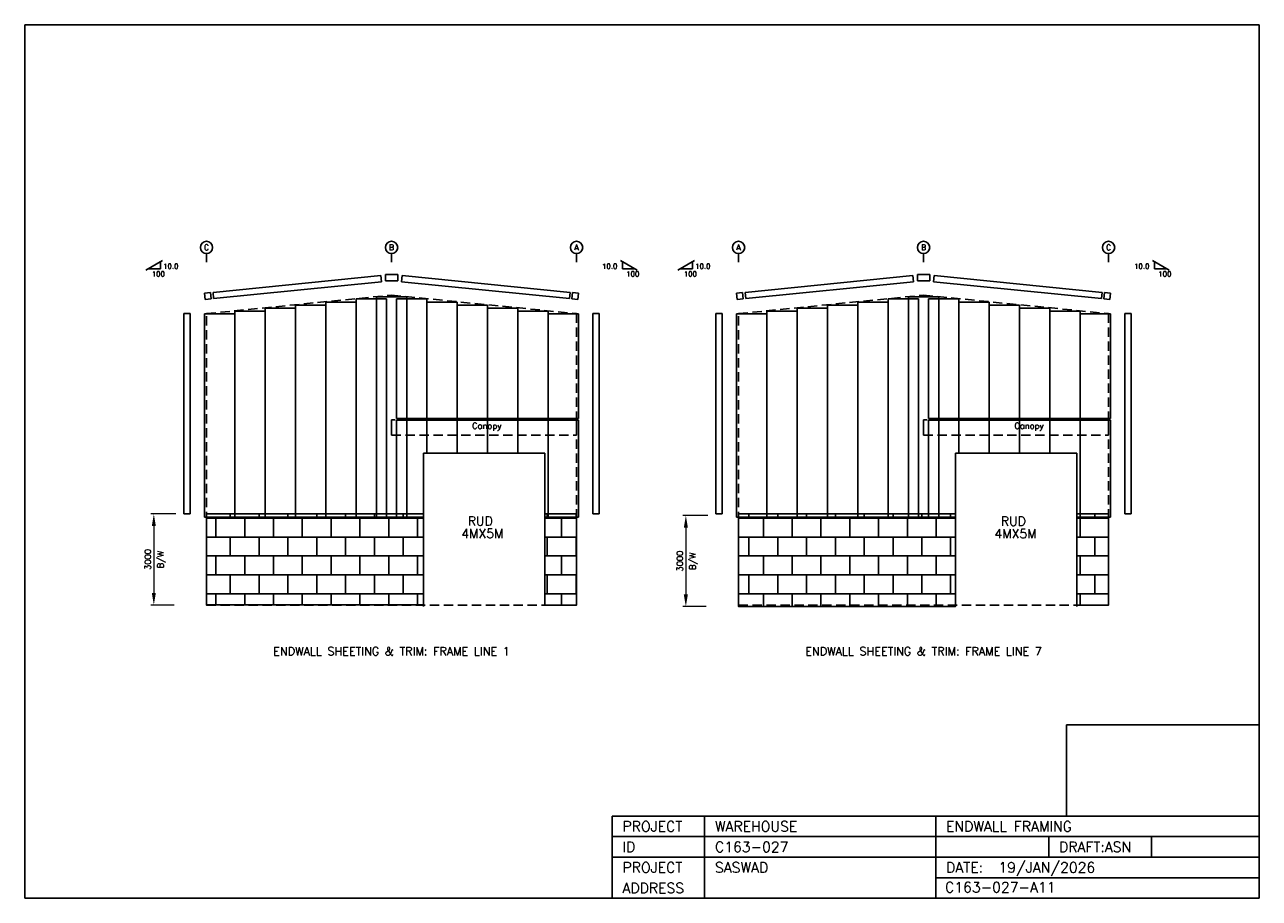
# Model space of a CAD drawing. Header units: millimetres. Extents: x 0 to 40704, y 0 to 28784.
import ezdxf
from ezdxf.enums import TextEntityAlignment as Align

# ---------------------------------------------------------------- set-up
doc = ezdxf.new("R2010")
doc.units = ezdxf.units.MM
doc.header["$MEASUREMENT"] = 0
doc.linetypes.add('CONTIN', pattern=[0])
doc.linetypes.add('DASHED', pattern=[460.3, 307.7, -152.6])
doc.layers.get('0').update_dxf_attribs({"linetype": 'CONTIN'})
doc.layers.get('Defpoints').update_dxf_attribs({"linetype": 'CONTINUOUS'})
for name, color, linetype in [('1', 7, 'CONTIN'), ('11', 7, 'CONTIN'), ('12', 6, 'CONTIN'), ('13', 1, 'CONTIN'), ('14', 7, 'CONTIN'), ('15', 7, 'CONTIN'), ('2', 6, 'CONTIN'), ('22', 7, 'CONTIN'), ('3', 7, 'CONTIN'), ('5', 5, 'DASHED')]:
    doc.layers.add(name, color=color, linetype=linetype)
doc.styles.add('SIMPLEX', font='SIMPLEX')
doc.dimstyles.new('FOR D', dxfattribs={"dimscale": 100, "dimtxt": 4, "dimasz": 4, "dimexe": 1, "dimexo": 1, "dimgap": 1, "dimtad": 1, "dimdec": 0, "dimzin": 0, "dimdsep": 46, "dimtxsty": 'SIMPLEX', "dimcen": 1, "dimclrd": 6, "dimclre": 6, "dimclrt": 7, "dimadec": 0, "dimazin": 0, "dimtfac": 1, "dimtdec": 0, "dimtofl": 0, "dimtmove": 0, "dimatfit": 3, "dimfxl": 1, "dimtolj": 1, "dimtzin": 0, "dimlwd": 0, "dimlwe": 0, "dimarcsym": 1})
picture_1 = doc.add_image_def('image1.png', size_in_pixel=(129, 61))

# ---------------------------------------------------------------- blocks, each defined once
blk = doc.blocks.new('*D3328')
at = {"color": 6, "linetype": 'Continuous', "lineweight": 0}
for p, q in [((4987, 12663), (4158, 12663)), ((4258, 12263), (4258, 10063)), ((4926, 9663), (4158, 9663))]:
    blk.add_line(p, q, dxfattribs=at)
at = {"color": 6, "linetype": 'Continuous'}
for points in [[(4324, 12263), (4191, 12263), (4258, 12663)], [(4191, 10063), (4324, 10063), (4258, 9663)]]:
    blk.add_solid(points, dxfattribs=at)
at = {"layer": 'Defpoints', "color": 0, "linetype": 'Continuous'}
for p in [(5087, 12663), (4258, 9663), (5026, 9663)]:
    blk.add_point(p, dxfattribs=at)
at = {"color": 7, "linetype": 'Continuous', "char_height": 200, "attachment_point": 5, "rotation": 90, "style": 'SIMPLEX'}
for s, insert in [('\\A1;3000 ', (4058, 11163)), ('B/W', (4510, 11163))]:
    blk.add_mtext(s, dxfattribs=dict(at, insert=insert))
blk = doc.blocks.new('*D3932')
at = {"color": 6, "linetype": 'Continuous', "lineweight": 0}
for p, q in [((22527, 12610), (21698, 12610)), ((21798, 12210), (21798, 10010)), ((22466, 9610), (21698, 9610))]:
    blk.add_line(p, q, dxfattribs=at)
at = {"color": 6, "linetype": 'Continuous'}
for points in [[(21865, 12210), (21731, 12210), (21798, 12610)], [(21731, 10010), (21865, 10010), (21798, 9610)]]:
    blk.add_solid(points, dxfattribs=at)
at = {"layer": 'Defpoints', "color": 0, "linetype": 'Continuous'}
for p in [(22627, 12610), (21798, 9610), (22566, 9610)]:
    blk.add_point(p, dxfattribs=at)
at = {"color": 7, "linetype": 'Continuous', "char_height": 200, "attachment_point": 5, "rotation": 90, "style": 'SIMPLEX'}
for s, insert in [('\\A1;3000 ', (21598, 11110)), ('B/W', (22050, 11110))]:
    blk.add_mtext(s, dxfattribs=dict(at, insert=insert))

msp = doc.modelspace()

# ---------------------------------------------------------------- hatches: boundary and pattern name
at = {"linetype": 'Continuous'}
h = msp.add_hatch(dxfattribs=at)
h.set_pattern_fill('APPIANRN', color=256, scale=100)
h.set_pattern_definition([(0, (2977.6, -1222.26), (0, 625), []), (90, (2977.6, -1222.26), (-475, 625), [625, -625])])
h.paths.add_polyline_path([(23534.4, 12663), (23534.4, 9613), (30684.4, 9613), (30684.4, 12663)])
h.paths.add_polyline_path([(5993.9, 12663), (5993.9, 9665.9), (13143.9, 9665.9), (13143.9, 12663)])
h.paths.add_polyline_path([(17143.9, 12663), (17143.9, 9663), (18193.9, 9663), (18193.9, 12663)])
h.paths.add_polyline_path([(34684.4, 12663), (34684.4, 9663), (35734.4, 9663), (35734.4, 12663)])

# ---------------------------------------------------------------- linework, layer by layer
for p, q in [((40704.1, 0), (40704.1, 3555.6)), ((19370.3, 0), (19370.3, 2709.1)), ((19370.3, 2709.1), (40704.1, 2709.1)), ((22417.9, 0), (22417.9, 2709.1)), ((30037.2, 0), (30037.2, 2709.1)), ((19370.3, 2031.8), (40704.1, 2031.8)), ((33762.2, 2031.8), (33762.2, 1354.5)), ((37148.5, 2031.8), (37148.5, 1354.5)), ((19370.3, 1354.5), (40704.1, 1354.5)), ((30037.2, 677.3), (40704.1, 677.3)), ((19370.3, 0), (40704.1, 0))]:
    msp.add_line(p, q)
for points in [[(5993.9, 12663), (13143.9, 12663), (13143.9, 9665.9), (5993.9, 9665.9)], [(17143.9, 12663), (18193.9, 12663), (18193.9, 9663), (17143.9, 9663)], [(23534.4, 12663), (30684.4, 12663), (30684.4, 9613), (23534.4, 9613)], [(34684.4, 12663), (35734.4, 12663), (35734.4, 9663), (34684.4, 9663)]]:
    msp.add_lwpolyline(points, close=True, dxfattribs=at)
at = {"layer": '1'}
for p, q in [((6209.5, 19964.9), (11743.7, 20518.3)), ((11743.7, 20518.3), (11763.9, 20316.2)), ((11890.8, 20346.8), (11890.8, 20549.9)), ((11890.8, 20549.9), (12297, 20549.9)), ((12297, 20549.9), (12297, 20346.8)), ((12424, 20316.2), (12444.2, 20518.3)), ((12444.2, 20518.3), (17978.4, 19964.9)), ((23749.9, 19964.9), (29284.1, 20518.3)), ((29284.1, 20518.3), (29304.3, 20316.2)), ((29431.3, 20346.8), (29431.3, 20549.9)), ((29431.3, 20549.9), (29837.5, 20549.9)), ((29837.5, 20549.9), (29837.5, 20346.8)), ((29964.4, 20316.2), (29984.6, 20518.3)), ((29984.6, 20518.3), (35518.8, 19964.9)), ((5926.6, 19936.6), (6128.6, 19956.8)), ((6128.6, 19956.8), (6148.8, 19754.7)), ((6229.7, 19762.8), (6209.5, 19964.9)), ((11763.9, 20316.2), (6229.7, 19762.8)), ((12297, 20346.8), (11890.8, 20346.8)), ((17958.2, 19762.8), (12424, 20316.2)), ((17978.4, 19964.9), (17958.2, 19762.8)), ((18039, 19754.7), (18059.2, 19956.8)), ((18059.2, 19956.8), (18261.3, 19936.6)), ((23467, 19936.6), (23669.1, 19956.8)), ((23669.1, 19956.8), (23689.3, 19754.7)), ((23770.1, 19762.8), (23749.9, 19964.9)), ((29304.3, 20316.2), (23770.1, 19762.8)), ((29837.5, 20346.8), (29431.3, 20346.8)), ((35498.6, 19762.8), (29964.4, 20316.2)), ((35518.8, 19964.9), (35498.6, 19762.8)), ((35579.5, 19754.7), (35599.7, 19956.8)), ((35599.7, 19956.8), (35801.7, 19936.6)), ((5946.8, 19734.5), (5926.6, 19936.6)), ((6148.8, 19754.7), (5946.8, 19734.5)), ((8927.4, 19546.3), (9927.4, 19546.3)), ((8927.4, 12553), (8927.4, 19546.3)), ((9927.4, 19646.3), (10927.4, 19646.3)), ((9927.4, 12553), (9927.4, 19646.3)), ((9927.4, 12553), (9927.4, 19546.3)), ((10927.4, 19746.3), (11927.4, 19746.3)), ((10927.4, 12553), (10927.4, 19746.3)), ((10927.4, 12553), (10927.4, 19646.3)), ((11594.4, 19812.9), (12594.4, 19812.9)), ((11594.4, 12553), (11594.4, 19812.9)), ((11927.4, 12553), (11927.4, 19746.3)), ((12260.4, 19746.3), (13260.4, 19746.3)), ((12260.4, 15808.2), (12260.4, 19746.3)), ((12594.4, 12553), (12594.4, 19812.9)), ((13260.4, 15808.2), (13260.4, 19746.3)), ((13260.4, 19646.3), (14260.4, 19646.3)), ((13260.4, 15808.2), (13260.4, 19646.3)), ((14260.4, 15808.2), (14260.4, 19646.3)), ((14260.4, 19546.3), (15260.4, 19546.3)), ((14260.4, 15808.2), (14260.4, 19546.3)), ((15260.4, 15808.2), (15260.4, 19546.3)), ((18241.1, 19734.5), (18039, 19754.7)), ((18261.3, 19936.6), (18241.1, 19734.5)), ((23487.2, 19734.5), (23467, 19936.6)), ((23689.3, 19754.7), (23487.2, 19734.5)), ((26467.9, 19546.3), (27467.9, 19546.3)), ((26467.9, 12553), (26467.9, 19546.3)), ((27467.9, 19646.3), (28467.9, 19646.3)), ((27467.9, 12553), (27467.9, 19646.3)), ((27467.9, 12553), (27467.9, 19546.3)), ((28467.9, 19746.3), (29467.9, 19746.3)), ((28467.9, 12553), (28467.9, 19746.3)), ((28467.9, 12553), (28467.9, 19646.3)), ((29133.9, 19812.9), (30133.9, 19812.9)), ((29133.9, 12553), (29133.9, 19812.9)), ((29467.9, 12553), (29467.9, 19746.3)), ((29800.9, 19746.3), (30800.9, 19746.3)), ((29800.9, 15808.2), (29800.9, 19746.3)), ((30133.9, 12553), (30133.9, 19812.9)), ((30800.9, 15808.2), (30800.9, 19746.3)), ((30800.9, 19646.3), (31800.9, 19646.3)), ((30800.9, 15808.2), (30800.9, 19646.3)), ((31800.9, 15808.2), (31800.9, 19646.3)), ((31800.9, 19546.3), (32800.9, 19546.3)), ((31800.9, 15808.2), (31800.9, 19546.3)), ((32800.9, 15808.2), (32800.9, 19546.3)), ((35781.5, 19734.5), (35579.5, 19754.7)), ((35801.7, 19936.6), (35781.5, 19734.5)), ((5453.6, 19263), (5250.5, 19263)), ((5250.5, 19263), (5250.5, 12663)), ((5453.6, 12663), (5453.6, 19263)), ((5927.4, 19253), (6927.4, 19253)), ((5927.4, 12553), (5927.4, 19253)), ((6927.4, 19346.3), (7927.4, 19346.3)), ((6927.4, 12553), (6927.4, 19346.3)), ((6927.4, 12553), (6927.4, 19253)), ((7927.4, 19446.3), (8927.4, 19446.3)), ((7927.4, 12553), (7927.4, 19446.3)), ((7927.4, 12553), (7927.4, 19346.3)), ((8927.4, 12553), (8927.4, 19446.3)), ((15260.4, 19446.3), (16260.4, 19446.3)), ((15260.4, 15808.2), (15260.4, 19446.3)), ((16260.4, 15808.2), (16260.4, 19446.3)), ((16260.4, 19346.3), (17260.4, 19346.3)), ((16260.4, 15808.2), (16260.4, 19346.3)), ((17260.4, 15808.2), (17260.4, 19346.3)), ((17260.4, 19253), (18260.4, 19253)), ((17260.4, 15808.2), (17260.4, 19253)), ((18260.4, 15808.2), (18260.4, 19253)), ((18937.4, 19263), (18734.3, 19263)), ((18734.3, 19263), (18734.3, 12663)), ((18937.4, 12663), (18937.4, 19263)), ((22994, 19263), (22790.9, 19263)), ((22790.9, 19263), (22790.9, 12663)), ((22994, 12663), (22994, 19263)), ((23467.9, 19253), (24467.9, 19253)), ((23467.9, 12553), (23467.9, 19253)), ((24467.9, 19346.3), (25467.9, 19346.3)), ((24467.9, 12553), (24467.9, 19346.3)), ((24467.9, 12553), (24467.9, 19253)), ((25467.9, 19446.3), (26467.9, 19446.3)), ((25467.9, 12553), (25467.9, 19446.3)), ((25467.9, 12553), (25467.9, 19346.3)), ((26467.9, 12553), (26467.9, 19446.3)), ((32800.9, 19446.3), (33800.9, 19446.3)), ((32800.9, 15808.2), (32800.9, 19446.3)), ((33800.9, 15808.2), (33800.9, 19446.3)), ((33800.9, 19346.3), (34800.9, 19346.3)), ((33800.9, 15808.2), (33800.9, 19346.3)), ((34800.9, 15808.2), (34800.9, 19346.3)), ((34800.9, 19253), (35800.9, 19253)), ((34800.9, 15808.2), (34800.9, 19253)), ((35800.9, 15808.2), (35800.9, 19253)), ((36477.8, 19263), (36274.7, 19263)), ((36274.7, 19263), (36274.7, 12663)), ((36477.8, 12663), (36477.8, 19263)), ((12260.4, 15808.2), (13260.4, 15808.2)), ((12260.4, 15758), (13260.4, 15758)), ((12260.4, 12553), (12260.4, 15758)), ((13260.4, 15808.2), (14260.4, 15808.2)), ((13260.4, 14663), (13260.4, 15758)), ((13260.4, 15758), (14260.4, 15758)), ((13260.4, 14663), (13260.4, 15758)), ((14260.4, 15808.2), (15260.4, 15808.2)), ((14260.4, 14663), (14260.4, 15758)), ((14260.4, 15758), (15260.4, 15758)), ((14260.4, 14663), (14260.4, 15758)), ((15260.4, 15808.2), (16260.4, 15808.2)), ((15260.4, 14663), (15260.4, 15758)), ((15260.4, 15758), (16260.4, 15758)), ((15260.4, 14663), (15260.4, 15758)), ((16260.4, 15808.2), (17260.4, 15808.2)), ((16260.4, 14663), (16260.4, 15758)), ((16260.4, 15758), (17260.4, 15758)), ((16260.4, 14663), (16260.4, 15758)), ((17260.4, 15808.2), (18260.4, 15808.2)), ((17260.4, 12553), (17260.4, 15758)), ((17260.4, 15758), (18260.4, 15758)), ((17260.4, 12553), (17260.4, 15758)), ((18260.4, 12553), (18260.4, 15758)), ((29800.9, 15808.2), (30800.9, 15808.2)), ((29800.9, 15758), (30800.9, 15758)), ((29800.9, 12553), (29800.9, 15758)), ((30800.9, 15808.2), (31800.9, 15808.2)), ((30800.9, 14663), (30800.9, 15758)), ((30800.9, 15758), (31800.9, 15758)), ((30800.9, 14663), (30800.9, 15758)), ((31800.9, 15808.2), (32800.9, 15808.2)), ((31800.9, 14663), (31800.9, 15758)), ((31800.9, 15758), (32800.9, 15758)), ((31800.9, 14663), (31800.9, 15758)), ((32800.9, 15808.2), (33800.9, 15808.2)), ((32800.9, 14663), (32800.9, 15758)), ((32800.9, 15758), (33800.9, 15758)), ((32800.9, 14663), (32800.9, 15758)), ((33800.9, 15808.2), (34800.9, 15808.2)), ((33800.9, 14663), (33800.9, 15758)), ((33800.9, 15758), (34800.9, 15758)), ((33800.9, 14663), (33800.9, 15758)), ((34800.9, 15808.2), (35800.9, 15808.2)), ((34800.9, 12553), (34800.9, 15758)), ((34800.9, 15758), (35800.9, 15758)), ((34800.9, 12553), (34800.9, 15758)), ((35800.9, 12553), (35800.9, 15758)), ((13143.9, 9613), (13143.9, 14663)), ((13143.9, 14663), (17143.9, 14663)), ((13260.4, 14663), (14260.4, 14663)), ((14260.4, 14663), (15260.4, 14663)), ((15260.4, 14663), (16260.4, 14663)), ((17143.9, 9663), (17143.9, 14663)), ((30684.4, 9613), (30684.4, 14663)), ((30684.4, 14663), (34684.4, 14663)), ((30800.9, 14663), (31800.9, 14663)), ((31800.9, 14663), (32800.9, 14663)), ((32800.9, 14663), (33800.9, 14663)), ((34684.4, 9613), (34684.4, 14663)), ((5250.5, 12663), (5453.6, 12663)), ((18734.3, 12663), (18937.4, 12663)), ((22790.9, 12663), (22994, 12663)), ((36274.7, 12663), (36477.8, 12663)), ((5927.4, 12553), (6927.4, 12553)), ((6927.4, 12553), (7927.4, 12553)), ((7927.4, 12553), (8927.4, 12553)), ((8927.4, 12553), (9927.4, 12553)), ((9927.4, 12553), (10927.4, 12553)), ((10927.4, 12553), (11927.4, 12553)), ((11594.4, 12553), (12594.4, 12553)), ((12260.4, 12553), (13143.9, 12553)), ((17143.9, 12553), (17260.4, 12553)), ((17260.4, 12553), (18260.4, 12553)), ((23467.9, 12553), (24467.9, 12553)), ((24467.9, 12553), (25467.9, 12553)), ((25467.9, 12553), (26467.9, 12553)), ((26467.9, 12553), (27467.9, 12553)), ((27467.9, 12553), (28467.9, 12553)), ((28467.9, 12553), (29467.9, 12553)), ((29133.9, 12553), (30133.9, 12553)), ((29800.9, 12553), (30684.4, 12553)), ((34684.4, 12553), (34800.9, 12553)), ((34800.9, 12553), (35800.9, 12553))]:
    msp.add_line(p, q, dxfattribs=at)
at = {"layer": '12'}
for p, q in [((5993.9, 20957.8), (5993.9, 21242.1)), ((12093.9, 20957.8), (12093.9, 21242.1)), ((18193.9, 20957.8), (18193.9, 21242.1)), ((23534.4, 20957.8), (23534.4, 21242.1)), ((29634.4, 20957.8), (29634.4, 21242.1)), ((35734.4, 20957.8), (35734.4, 21242.1))]:
    msp.add_line(p, q, dxfattribs=at)
at = {"layer": '13'}
for centre in [(5993.9, 21445.2), (12093.9, 21445.2), (18193.9, 21445.2), (23534.4, 21445.2), (29634.4, 21445.2), (35734.4, 21445.2)]:
    msp.add_circle(centre, 203.1, dxfattribs=at)
at = {"layer": '2'}
for p, q in [((3996.8, 20698.9), (4547.9, 21017)), ((4477.6, 20976.4), (4477.6, 20739.5)), ((20191, 20698.9), (19639.9, 21017)), ((19710.3, 20976.4), (19710.3, 20739.5)), ((21537.3, 20698.9), (22088.4, 21017)), ((22018, 20976.4), (22018, 20739.5)), ((37731.5, 20698.9), (37180.4, 21017)), ((37250.7, 20976.4), (37250.7, 20739.5)), ((4067.2, 20739.5), (4477.6, 20739.5)), ((20120.7, 20739.5), (19710.3, 20739.5)), ((21607.6, 20739.5), (22018, 20739.5)), ((37661.1, 20739.5), (37250.7, 20739.5))]:
    msp.add_line(p, q, dxfattribs=at)
at = {"layer": '22'}
for p, q in [((40704.1, 28783.6), (0, 28783.6)), ((0, 28783.6), (0, 0)), ((40704.1, 0), (40704.1, 28783.6)), ((0, 0), (40704.1, 0))]:
    msp.add_line(p, q, dxfattribs=at)
at = {"layer": '5'}
for p, q in [((5993.9, 19263), (12093.9, 19873)), ((12093.9, 19873), (18193.9, 19263)), ((23534.4, 19263), (29634.4, 19873)), ((29634.4, 19873), (35734.4, 19263)), ((5993.9, 9663), (5993.9, 19263)), ((18193.9, 19263), (18193.9, 9663)), ((23534.4, 9663), (23534.4, 19263)), ((35734.4, 19263), (35734.4, 9663)), ((12093.9, 15763), (12093.9, 15463)), ((18193.9, 15763), (12093.9, 15763)), ((18193.9, 15463), (18193.9, 15763)), ((29634.4, 15763), (29634.4, 15463)), ((35734.4, 15763), (29634.4, 15763)), ((35734.4, 15463), (35734.4, 15763)), ((12093.9, 15463), (12093.9, 15259.8)), ((12093.9, 15259.8), (18193.9, 15259.8)), ((18193.9, 15463), (18193.9, 15259.8)), ((29634.4, 15463), (29634.4, 15259.8)), ((29634.4, 15259.8), (35734.4, 15259.8)), ((35734.4, 15463), (35734.4, 15259.8)), ((5993.9, 9663), (5993.9, 12663)), ((5993.9, 12663), (13143.9, 12663)), ((17143.9, 12663), (18193.9, 12663)), ((18193.9, 9663), (18193.9, 12663)), ((23534.4, 9663), (23534.4, 12663)), ((23534.4, 12663), (30684.4, 12663)), ((34684.4, 12663), (35734.4, 12663)), ((35734.4, 9663), (35734.4, 12663)), ((5993.9, 9663), (18193.9, 9663)), ((23534.4, 9663), (35734.4, 9663))]:
    msp.add_line(p, q, dxfattribs=at)

# ---------------------------------------------------------------- texts
at = {"color": 0, "linetype": 'ByBlock', "lineweight": 0, "char_height": 300, "attachment_point": 5, "style": 'SIMPLEX'}
for s, insert in [('\\A1;RUD ', (15019.6, 12430.7)), ('\\A1;RUD ', (32596.2, 12427.3)), ('\\A1;4MX5M ', (15089, 12020)), ('\\A1;4MX5M ', (32665.7, 12016.6))]:
    msp.add_mtext(s, dxfattribs=dict(at, insert=insert))
at = {"layer": '11', "style": 'SIMPLEX'}
for s, p in [('10.0', (4562.2, 20739.5)), ('10.0', (19033.3, 20739.5)), ('10.0', (22102.6, 20739.5)), ('10.0', (36573.8, 20739.5)), ('100', (4187.7, 20485.6)), ('100', (19830.9, 20485.6)), ('100', (21728.2, 20485.6)), ('100', (37371.3, 20485.6))]:
    msp.add_text(s, height=169.24, dxfattribs=at).set_placement(p)
at = {"layer": '13', "style": 'SIMPLEX'}
for s, p in [('C', (5993.9, 21353.8)), ('B', (12093.9, 21353.8)), ('A', (18193.9, 21353.8)), ('A', (23534.4, 21353.8)), ('B', (29634.4, 21353.8)), ('C', (35734.4, 21353.8))]:
    msp.add_text(s, height=182.8, dxfattribs=at).set_placement(p, align=Align.CENTER)
at = {"layer": '14', "style": 'SIMPLEX'}
for s, height, p in [('PROJECT', 338.63, (19708.9, 2201.1)), ('WAREHOUSE', 338.63, (22756.6, 2201.1)), ('ENDWALL FRAMING', 338.633, (30375.8, 2201.1)), ('ID', 338.63, (19708.9, 1523.8)), ('C163-027', 338.63, (22756.6, 1523.8)), ('DRAFT:ASN', 338.63, (34100.8, 1523.8)), ('PROJECT', 338.63, (19708.9, 846.6)), ('SASWAD', 338.63, (22756.6, 846.6)), ('DATE:', 338.63, (30375.8, 846.6)), ('19/JAN/2026', 338.633, (32102.9, 846.6)), ('ADDRESS', 338.63, (19708.9, 169.3)), ('C163-027-A11', 338.633, (30343.1, 195.8))]:
    msp.add_text(s, height=height, dxfattribs=at).set_placement(p)
at = {"layer": '15', "style": 'SIMPLEX'}
for s, p in [('ENDWALL SHEETING & TRIM: FRAME LINE 1', (12093.9, 8004.4)), ('ENDWALL SHEETING & TRIM: FRAME LINE 7', (29634.4, 8004.4))]:
    msp.add_text(s, height=270.779, dxfattribs=at).set_placement(p, align=Align.CENTER)
at = {"layer": '3', "style": 'SIMPLEX'}
for p in [(14749.1, 15468.5), (32627.8, 15468.5)]:
    msp.add_text('Canopy', height=200, dxfattribs=at).set_placement(p)

# ---------------------------------------------------------------- dimensions: what is measured, and where the dimension line sits
at = {"linetype": 'Continuous'}
for base, p1, p2, override, picture, middle in [((4257.5, 9663), (5086.9, 12663), (5025.7, 9663), {"dimtxt": 2, "dimtxsty": 'SIMPLEX'}, '*D3328', (4257.5, 11163)), ((21798, 9610.1), (22627.4, 12610.1), (22566.2, 9610.1), {"dimtxt": 2}, '*D3932', (21798, 11110.1))]:
    dim = msp.add_linear_dim(base=base, p1=p1, p2=p2, angle=90, text='<> \\XB/W', dimstyle='FOR D', override=override, dxfattribs=at)
    dim.commit()
    dim.dimension.update_dxf_attribs({"geometry": picture, "text_midpoint": middle})

# ---------------------------------------------------------------- pictures from other files: only their frames are drawn
image = msp.add_image(picture_1, insert=(34342.9, 2709.1), size_in_units=(6361.3, 3008), dxfattribs=at)
image.dxf.flags = 7

doc.saveas('drawing.dxf')
